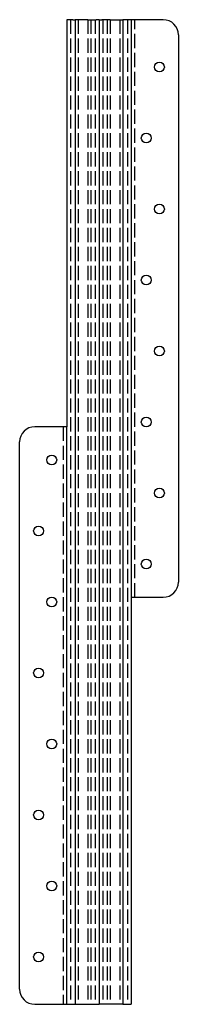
# Model space of a CAD drawing. Header units: millimetres. Extents: x -42 to 42, y 0 to 520.
import ezdxf

# ---------------------------------------------------------------- set-up
doc = ezdxf.new("R2010")
doc.units = ezdxf.units.MM
doc.header["$LTSCALE"] = 50
doc.linetypes.add('ALLCAD_Strich', pattern=[0.2, 0.15, -0.05])
doc.layers.add('BESCH_KONT_sich_schn_grun_2d', color=10, linetype='Continuous')

msp = doc.modelspace()

# ---------------------------------------------------------------- linework, layer by layer
at = {"layer": 'BESCH_KONT_sich_schn_grun_2d', "linetype": 'Continuous'}
for p, q in [((-13.81, 520), (-17, 520)), ((-17, 520), (-17, 305)), ((-13.81, 520), (-12.7, 520)), ((-5.9, 520), (-12.7, 520)), ((-12.7, 520), (-12.7, 0)), ((-5.9, 520), (-1.5, 520)), ((0, 520), (-1.5, 520)), ((0, 520), (0, 0)), ((0, 520), (1.5, 520)), ((0, 520), (0, 0)), ((5.9, 520), (1.5, 520)), ((5.9, 520), (12.7, 520)), ((12.7, 520), (12.7, 0)), ((13.81, 520), (12.7, 520)), ((17, 520), (13.81, 520)), ((17, 520), (17, 215)), ((20, 520), (17, 520)), ((34, 520), (20, 520)), ((42, 512), (42, 223)), ((-20, 305), (-34, 305)), ((-17, 305), (-20, 305)), ((-17, 0), (-17, 305)), ((-42, 8), (-42, 297)), ((17, 215), (20, 215)), ((17, 215), (17, 0)), ((20, 215), (34, 215)), ((-34, 0), (-20, 0)), ((-20, 0), (-17, 0)), ((-17, 0), (-13.81, 0)), ((-13.81, 0), (-12.7, 0)), ((-12.7, 0), (-5.9, 0)), ((-5.9, 0), (-1.5, 0)), ((-1.5, 0), (0, 0)), ((1.5, 0), (0, 0)), ((5.9, 0), (1.5, 0)), ((12.7, 0), (5.9, 0)), ((12.7, 0), (13.81, 0)), ((13.81, 0), (17, 0))]:
    msp.add_line(p, q, dxfattribs=at)
at = {"layer": 'BESCH_KONT_sich_schn_grun_2d', "linetype": 'ALLCAD_Strich'}
for p, q in [((-15, 520), (-15, 0)), ((-11.08, 520), (-11.08, 0)), ((-5.92, 520), (-5.92, 0)), ((-4.3, 520), (-4.3, 0)), ((-2, 520), (-2, 0)), ((2, 520), (2, 0)), ((4.3, 520), (4.3, 0)), ((5.92, 520), (5.92, 0)), ((11.08, 520), (11.08, 0)), ((15, 520), (15, 0)), ((19, 215), (19, 520)), ((-19, 305), (-19, 0))]:
    msp.add_line(p, q, dxfattribs=at)
at = {"layer": 'BESCH_KONT_sich_schn_grun_2d', "linetype": 'Continuous'}
for centre in [(32, 495), (25, 457.5), (32, 420), (25, 382.5), (32, 345), (25, 307.5), (-25, 287.5), (32, 270), (-32, 250), (25, 232.5), (-25, 212.5), (-32, 175), (-25, 137.5), (-32, 100), (-25, 62.5), (-32, 25)]:
    msp.add_circle(centre, 2.6, dxfattribs=at)
for centre, start, end in [((34, 512), 0, 90), ((-34, 297), 90, 180), ((34, 223), 270, 0), ((-34, 8), 180, 270)]:
    msp.add_arc(centre, 8, start, end, dxfattribs=at)

doc.saveas('drawing.dxf')
